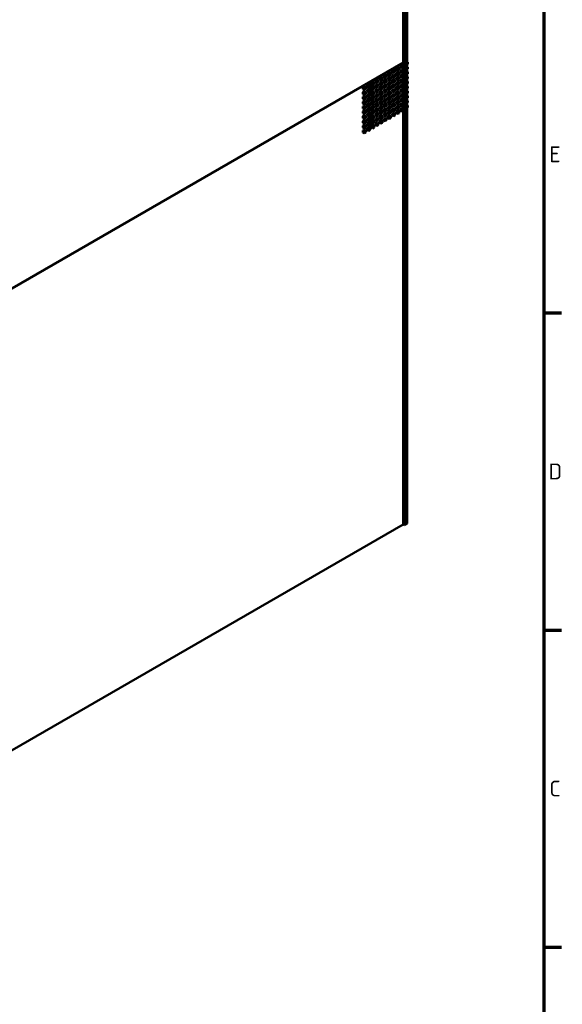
# Model space of a CAD drawing. Header units: millimetres. Extents: x 0 to 4686, y -120 to 1682.
# Tile 163 of 256: x 2106 to 2346, y 255 to 690. Entities that reach past the tile are written whole.
import ezdxf

# ---------------------------------------------------------------- set-up
doc = ezdxf.new("R2010")
doc.units = ezdxf.units.MM
doc.header["$LTSCALE"] = 2
doc.layers.get('0').update_dxf_attribs({"lineweight": 25})
doc.layers.add('Rahmen (ISO)', color=7, linetype='Continuous', lineweight=70)
doc.layers.add('Sichtbar (ISO)', color=7, linetype='Continuous', lineweight=50)
doc.styles.add('Notiztext (DIN)', font='isocpeur.ttf')

# ---------------------------------------------------------------- blocks, each defined once
blk = doc.blocks.new('Ränder Vorgaberahmen')
at = {"layer": 'Rahmen (ISO)'}
for p, q in [((1169, 280.33), (1172.9, 280.33)), ((1169, 210.25), (1172.9, 210.25)), ((1169, 140.17), (1172.9, 140.17))]:
    blk.add_line(p, q, dxfattribs=at)
at = {"layer": 'Rahmen (ISO)', "flags": 128}
blk.add_lwpolyline([(20, 20), (20, 821), (1169, 821), (1169, 20), (20, 20)], dxfattribs=at)
at = {"layer": 'Rahmen (ISO)', "char_height": 3.5, "attachment_point": 7, "style": 'Notiztext (DIN)'}
for s, insert in [('E', (1170.23, 313.63)), ('D', (1170.05, 243.54)), ('C', (1170.23, 173.46))]:
    blk.add_mtext(s, dxfattribs=dict(at, insert=insert))

msp = doc.modelspace()

# ---------------------------------------------------------------- linework, layer by layer
at = {"layer": 'Sichtbar (ISO)'}
for p, q in [((2276.5334, 671.0061), (2276.5334, 874.9669)), ((2277.6648, 671.6593), (2277.6648, 875.6201)), ((2275.8265, 854.1378), (2275.8265, 671.3324)), ((2275.8265, 671.3324), (2099.1912, 569.352)), ((2099.1912, 569.1887), (2275.8265, 671.1691)), ((2274.6173, 669.8913), (2275.3244, 670.2995)), ((2275.8901, 669.9729), (2275.3244, 670.2995)), ((2275.8265, 671.1691), (2275.6851, 671.2507)), ((2276.5334, 670.8428), (2275.7559, 671.2916)), ((2275.8265, 671.4142), (2276.5334, 671.0061)), ((2275.8265, 671.1691), (2275.8265, 670.0096)), ((2277.6648, 671.6593), (2276.5334, 671.0061)), ((2277.6648, 671.496), (2276.5334, 670.8428)), ((2276.5334, 466.8819), (2276.5334, 670.8428)), ((2277.6648, 671.496), (2277.5234, 671.5776)), ((2277.9052, 671.4307), (2277.587, 671.6144)), ((2277.6648, 467.5351), (2277.6648, 671.496)), ((2277.9052, 671.4307), (2277.6648, 671.2918)), ((2277.9052, 670.6142), (2277.6648, 670.4753)), ((2277.9052, 670.6142), (2277.9052, 671.4307)), ((2267.2634, 665.6455), (2267.9705, 666.0537)), ((2268.5362, 665.7271), (2267.9705, 666.0537)), ((2269.1019, 666.7069), (2269.809, 667.1152)), ((2269.1019, 665.8904), (2269.1019, 666.7069)), ((2269.6676, 666.3803), (2269.1019, 666.7069)), ((2269.6676, 665.5638), (2269.1019, 665.8904)), ((2269.6676, 666.3803), (2270.3747, 666.7886)), ((2269.6676, 665.5638), (2269.6676, 666.3803)), ((2270.3747, 665.9721), (2269.6676, 665.5638)), ((2270.3747, 666.7886), (2269.809, 667.1152)), ((2270.3747, 666.7886), (2270.3747, 665.9721)), ((2270.9404, 667.7684), (2271.6475, 668.1766)), ((2270.9404, 666.9519), (2270.9404, 667.7684)), ((2271.5061, 667.4418), (2270.9404, 667.7684)), ((2271.5061, 666.6253), (2270.9404, 666.9519)), ((2270.9404, 665.6455), (2271.6475, 666.0537)), ((2271.5061, 667.4418), (2272.2132, 667.85)), ((2271.5061, 666.6253), (2271.5061, 667.4418)), ((2272.2132, 667.0335), (2271.5061, 666.6253)), ((2272.2132, 667.85), (2271.6475, 668.1766)), ((2272.2132, 665.7271), (2271.6475, 666.0537)), ((2272.2132, 667.85), (2272.2132, 667.0335)), ((2272.7789, 668.8298), (2273.486, 669.2381)), ((2272.7789, 668.0133), (2272.7789, 668.8298)), ((2273.3445, 668.5032), (2272.7789, 668.8298)), ((2273.3445, 667.6867), (2272.7789, 668.0133)), ((2272.7789, 666.7069), (2273.486, 667.1152)), ((2272.7789, 665.8904), (2272.7789, 666.7069)), ((2273.3445, 666.3803), (2272.7789, 666.7069)), ((2273.3445, 665.5638), (2272.7789, 665.8904)), ((2273.3445, 668.5032), (2274.0516, 668.9115)), ((2273.3445, 667.6867), (2273.3445, 668.5032)), ((2274.0516, 668.095), (2273.3445, 667.6867)), ((2273.3445, 666.3803), (2274.0516, 666.7886)), ((2273.3445, 665.5638), (2273.3445, 666.3803)), ((2274.0516, 665.9721), (2273.3445, 665.5638)), ((2274.0516, 668.9115), (2273.486, 669.2381)), ((2274.0516, 666.7886), (2273.486, 667.1152)), ((2274.0516, 668.9115), (2274.0516, 668.095)), ((2274.0516, 666.7886), (2274.0516, 665.9721)), ((2274.6173, 669.0748), (2274.6173, 669.8913)), ((2275.183, 669.5647), (2274.6173, 669.8913)), ((2275.183, 668.7482), (2274.6173, 669.0748)), ((2274.6173, 667.7684), (2275.3244, 668.1766)), ((2274.6173, 666.9519), (2274.6173, 667.7684)), ((2275.183, 667.4418), (2274.6173, 667.7684)), ((2275.183, 666.6253), (2274.6173, 666.9519)), ((2274.6173, 665.6455), (2275.3244, 666.0537)), ((2275.183, 669.5647), (2275.8901, 669.9729)), ((2275.183, 668.7482), (2275.183, 669.5647)), ((2275.8901, 669.1564), (2275.183, 668.7482)), ((2275.183, 667.4418), (2275.8901, 667.85)), ((2275.183, 666.6253), (2275.183, 667.4418)), ((2275.8901, 667.0335), (2275.183, 666.6253)), ((2275.8901, 667.85), (2275.3244, 668.1766)), ((2275.8901, 665.7271), (2275.3244, 666.0537)), ((2275.8265, 669.1197), (2275.8265, 667.8868)), ((2275.8265, 666.9968), (2275.8265, 665.7639)), ((2275.8901, 669.9729), (2275.8901, 669.1564)), ((2275.8901, 667.85), (2275.8901, 667.0335)), ((2277.9052, 669.3045), (2277.6648, 669.4433)), ((2277.9052, 669.3045), (2277.6648, 669.1657)), ((2277.9052, 668.488), (2277.6648, 668.3492)), ((2277.9052, 667.1783), (2277.6648, 667.3171)), ((2277.9052, 667.1783), (2277.6648, 667.0395)), ((2277.9052, 666.3618), (2277.6648, 666.223)), ((2277.9052, 668.488), (2277.9052, 669.3045)), ((2277.9052, 666.3618), (2277.9052, 667.1783)), ((2259.9095, 661.3997), (2260.6166, 661.8079)), ((2261.1823, 661.4813), (2260.6166, 661.8079)), ((2261.748, 662.4611), (2262.4551, 662.8694)), ((2261.748, 661.6446), (2261.748, 662.4611)), ((2262.3137, 662.1345), (2261.748, 662.4611)), ((2262.3137, 661.318), (2261.748, 661.6446)), ((2262.3137, 662.1345), (2263.0208, 662.5428)), ((2262.3137, 661.318), (2262.3137, 662.1345)), ((2263.0208, 661.7263), (2262.3137, 661.318)), ((2263.0208, 662.5428), (2262.4551, 662.8694)), ((2263.0208, 662.5428), (2263.0208, 661.7263)), ((2263.5865, 663.5226), (2264.2936, 663.9308)), ((2263.5865, 662.7061), (2263.5865, 663.5226)), ((2264.1522, 663.196), (2263.5865, 663.5226)), ((2264.1522, 662.3795), (2263.5865, 662.7061)), ((2263.5865, 661.3997), (2264.2936, 661.8079)), ((2264.1522, 663.196), (2264.8593, 663.6042)), ((2264.1522, 662.3795), (2264.1522, 663.196)), ((2264.8593, 662.7877), (2264.1522, 662.3795)), ((2264.8593, 663.6042), (2264.2936, 663.9308)), ((2264.8593, 661.4813), (2264.2936, 661.8079)), ((2264.8593, 663.6042), (2264.8593, 662.7877)), ((2265.4249, 664.584), (2266.1321, 664.9923)), ((2265.4249, 663.7675), (2265.4249, 664.584)), ((2265.9906, 664.2574), (2265.4249, 664.584)), ((2265.9906, 663.4409), (2265.4249, 663.7675)), ((2265.4249, 662.4611), (2266.1321, 662.8694)), ((2265.4249, 661.6446), (2265.4249, 662.4611)), ((2265.9906, 662.1345), (2265.4249, 662.4611)), ((2265.9906, 661.318), (2265.4249, 661.6446)), ((2265.9906, 664.2574), (2266.6977, 664.6657)), ((2265.9906, 663.4409), (2265.9906, 664.2574)), ((2266.6977, 663.8492), (2265.9906, 663.4409)), ((2265.9906, 662.1345), (2266.6977, 662.5428)), ((2265.9906, 661.318), (2265.9906, 662.1345)), ((2266.6977, 661.7263), (2265.9906, 661.318)), ((2266.6977, 664.6657), (2266.1321, 664.9923)), ((2266.6977, 662.5428), (2266.1321, 662.8694)), ((2266.6977, 664.6657), (2266.6977, 663.8492)), ((2266.6977, 662.5428), (2266.6977, 661.7263)), ((2267.2634, 664.829), (2267.2634, 665.6455)), ((2267.8291, 665.3189), (2267.2634, 665.6455)), ((2267.8291, 664.5024), (2267.2634, 664.829)), ((2267.2634, 663.5226), (2267.9705, 663.9308)), ((2267.2634, 662.7061), (2267.2634, 663.5226)), ((2267.8291, 663.196), (2267.2634, 663.5226)), ((2267.8291, 662.3795), (2267.2634, 662.7061)), ((2267.2634, 661.3997), (2267.9705, 661.8079)), ((2267.8291, 665.3189), (2268.5362, 665.7271)), ((2267.8291, 664.5024), (2267.8291, 665.3189)), ((2268.5362, 664.9106), (2267.8291, 664.5024)), ((2267.8291, 663.196), (2268.5362, 663.6042)), ((2267.8291, 662.3795), (2267.8291, 663.196)), ((2268.5362, 662.7877), (2267.8291, 662.3795)), ((2268.5362, 663.6042), (2267.9705, 663.9308)), ((2268.5362, 661.4813), (2267.9705, 661.8079)), ((2268.5362, 665.7271), (2268.5362, 664.9106)), ((2268.5362, 663.6042), (2268.5362, 662.7877)), ((2269.1019, 664.584), (2269.809, 664.9923)), ((2269.1019, 663.7675), (2269.1019, 664.584)), ((2269.6676, 664.2574), (2269.1019, 664.584)), ((2269.6676, 663.4409), (2269.1019, 663.7675)), ((2269.1019, 662.4611), (2269.809, 662.8694)), ((2269.1019, 661.6446), (2269.1019, 662.4611)), ((2269.6676, 662.1345), (2269.1019, 662.4611)), ((2269.6676, 661.318), (2269.1019, 661.6446)), ((2269.6676, 664.2574), (2270.3747, 664.6657)), ((2269.6676, 663.4409), (2269.6676, 664.2574)), ((2270.3747, 663.8492), (2269.6676, 663.4409)), ((2269.6676, 662.1345), (2270.3747, 662.5428)), ((2269.6676, 661.318), (2269.6676, 662.1345)), ((2270.3747, 661.7263), (2269.6676, 661.318)), ((2270.3747, 664.6657), (2269.809, 664.9923)), ((2270.3747, 662.5428), (2269.809, 662.8694)), ((2270.3747, 664.6657), (2270.3747, 663.8492)), ((2270.3747, 662.5428), (2270.3747, 661.7263)), ((2270.9404, 664.829), (2270.9404, 665.6455)), ((2271.5061, 665.3189), (2270.9404, 665.6455)), ((2271.5061, 664.5024), (2270.9404, 664.829)), ((2270.9404, 663.5226), (2271.6475, 663.9308)), ((2270.9404, 662.7061), (2270.9404, 663.5226)), ((2271.5061, 663.196), (2270.9404, 663.5226)), ((2271.5061, 662.3795), (2270.9404, 662.7061)), ((2270.9404, 661.3997), (2271.6475, 661.8079)), ((2271.5061, 665.3189), (2272.2132, 665.7271)), ((2271.5061, 664.5024), (2271.5061, 665.3189)), ((2272.2132, 664.9106), (2271.5061, 664.5024)), ((2271.5061, 663.196), (2272.2132, 663.6042)), ((2271.5061, 662.3795), (2271.5061, 663.196)), ((2272.2132, 662.7877), (2271.5061, 662.3795)), ((2272.2132, 663.6042), (2271.6475, 663.9308)), ((2272.2132, 661.4813), (2271.6475, 661.8079)), ((2272.2132, 665.7271), (2272.2132, 664.9106)), ((2272.2132, 663.6042), (2272.2132, 662.7877)), ((2272.7789, 664.584), (2273.486, 664.9923)), ((2272.7789, 663.7675), (2272.7789, 664.584)), ((2273.3445, 664.2574), (2272.7789, 664.584)), ((2273.3445, 663.4409), (2272.7789, 663.7675)), ((2272.7789, 662.4611), (2273.486, 662.8694)), ((2272.7789, 661.6446), (2272.7789, 662.4611)), ((2273.3445, 662.1345), (2272.7789, 662.4611)), ((2273.3445, 661.318), (2272.7789, 661.6446)), ((2273.3445, 664.2574), (2274.0516, 664.6657)), ((2273.3445, 663.4409), (2273.3445, 664.2574)), ((2274.0516, 663.8492), (2273.3445, 663.4409)), ((2273.3445, 662.1345), (2274.0516, 662.5428)), ((2273.3445, 661.318), (2273.3445, 662.1345)), ((2274.0516, 661.7263), (2273.3445, 661.318)), ((2274.0516, 664.6657), (2273.486, 664.9923)), ((2274.0516, 662.5428), (2273.486, 662.8694)), ((2274.0516, 664.6657), (2274.0516, 663.8492)), ((2274.0516, 662.5428), (2274.0516, 661.7263)), ((2274.6173, 664.829), (2274.6173, 665.6455)), ((2275.183, 665.3189), (2274.6173, 665.6455)), ((2275.183, 664.5024), (2274.6173, 664.829)), ((2274.6173, 663.5226), (2275.3244, 663.9308)), ((2274.6173, 662.7061), (2274.6173, 663.5226)), ((2275.183, 663.196), (2274.6173, 663.5226)), ((2275.183, 662.3795), (2274.6173, 662.7061)), ((2274.6173, 661.3997), (2275.3244, 661.8079)), ((2275.183, 665.3189), (2275.8901, 665.7271)), ((2275.183, 664.5024), (2275.183, 665.3189)), ((2275.8901, 664.9106), (2275.183, 664.5024)), ((2275.183, 663.196), (2275.8901, 663.6042)), ((2275.183, 662.3795), (2275.183, 663.196)), ((2275.8901, 662.7877), (2275.183, 662.3795)), ((2275.8901, 663.6042), (2275.3244, 663.9308)), ((2275.8901, 661.4813), (2275.3244, 661.8079)), ((2275.8265, 664.8739), (2275.8265, 663.641)), ((2275.8265, 662.751), (2275.8265, 661.5181)), ((2275.8901, 665.7271), (2275.8901, 664.9106)), ((2275.8901, 663.6042), (2275.8901, 662.7877)), ((2277.9052, 665.0522), (2277.6648, 665.191)), ((2277.9052, 665.0522), (2277.6648, 664.9134)), ((2277.9052, 664.2357), (2277.6648, 664.0969)), ((2277.9052, 662.926), (2277.6648, 663.0648)), ((2277.9052, 662.926), (2277.6648, 662.7872)), ((2277.9052, 662.1095), (2277.6648, 661.9707)), ((2277.9052, 664.2357), (2277.9052, 665.0522)), ((2277.9052, 662.1095), (2277.9052, 662.926)), ((2258.071, 660.3382), (2258.7781, 660.7465)), ((2258.071, 659.5218), (2258.071, 660.3382)), ((2258.6367, 660.0116), (2258.071, 660.3382)), ((2258.6367, 659.1952), (2258.071, 659.5218)), ((2258.071, 658.2154), (2258.7781, 658.6236)), ((2258.071, 657.3989), (2258.071, 658.2154)), ((2258.6367, 657.8888), (2258.071, 658.2154)), ((2258.6367, 657.0723), (2258.071, 657.3989)), ((2258.6367, 660.0116), (2259.3438, 660.4199)), ((2258.6367, 659.1952), (2258.6367, 660.0116)), ((2259.3438, 659.6034), (2258.6367, 659.1952)), ((2258.6367, 657.8888), (2259.3438, 658.297)), ((2258.6367, 657.0723), (2258.6367, 657.8888)), ((2259.3438, 657.4805), (2258.6367, 657.0723)), ((2259.3438, 660.4199), (2258.7781, 660.7465)), ((2259.3438, 658.297), (2258.7781, 658.6236)), ((2259.3438, 660.4199), (2259.3438, 659.6034)), ((2259.3438, 658.297), (2259.3438, 657.4805)), ((2259.9095, 660.5832), (2259.9095, 661.3997)), ((2260.4752, 661.0731), (2259.9095, 661.3997)), ((2260.4752, 660.2566), (2259.9095, 660.5832)), ((2259.9095, 659.2768), (2260.6166, 659.685)), ((2259.9095, 658.4603), (2259.9095, 659.2768)), ((2260.4752, 658.9502), (2259.9095, 659.2768)), ((2260.4752, 658.1337), (2259.9095, 658.4603)), ((2259.9095, 657.1539), (2260.6166, 657.5622)), ((2259.9095, 656.3374), (2259.9095, 657.1539)), ((2260.4752, 656.8273), (2259.9095, 657.1539)), ((2260.4752, 661.0731), (2261.1823, 661.4813)), ((2260.4752, 660.2566), (2260.4752, 661.0731)), ((2261.1823, 660.6648), (2260.4752, 660.2566)), ((2260.4752, 658.9502), (2261.1823, 659.3585)), ((2260.4752, 658.1337), (2260.4752, 658.9502)), ((2261.1823, 658.542), (2260.4752, 658.1337)), ((2260.4752, 656.8273), (2261.1823, 657.2356)), ((2261.1823, 659.3585), (2260.6166, 659.685)), ((2261.1823, 657.2356), (2260.6166, 657.5622)), ((2261.1823, 661.4813), (2261.1823, 660.6648)), ((2261.1823, 659.3585), (2261.1823, 658.542)), ((2261.1823, 657.2356), (2261.1823, 656.4191)), ((2261.748, 660.3382), (2262.4551, 660.7465)), ((2261.748, 659.5218), (2261.748, 660.3382)), ((2262.3137, 660.0116), (2261.748, 660.3382)), ((2262.3137, 659.1952), (2261.748, 659.5218)), ((2261.748, 658.2154), (2262.4551, 658.6236)), ((2261.748, 657.3989), (2261.748, 658.2154)), ((2262.3137, 657.8888), (2261.748, 658.2154)), ((2262.3137, 657.0723), (2261.748, 657.3989)), ((2262.3137, 660.0116), (2263.0208, 660.4199)), ((2262.3137, 659.1952), (2262.3137, 660.0116)), ((2263.0208, 659.6034), (2262.3137, 659.1952)), ((2262.3137, 657.8888), (2263.0208, 658.297)), ((2262.3137, 657.0723), (2262.3137, 657.8888)), ((2263.0208, 657.4805), (2262.3137, 657.0723)), ((2263.0208, 660.4199), (2262.4551, 660.7465)), ((2263.0208, 658.297), (2262.4551, 658.6236)), ((2263.0208, 660.4199), (2263.0208, 659.6034)), ((2263.0208, 658.297), (2263.0208, 657.4805)), ((2263.5865, 660.5832), (2263.5865, 661.3997)), ((2264.1522, 661.0731), (2263.5865, 661.3997)), ((2264.1522, 660.2566), (2263.5865, 660.5832)), ((2263.5865, 659.2768), (2264.2936, 659.685)), ((2263.5865, 658.4603), (2263.5865, 659.2768)), ((2264.1522, 658.9502), (2263.5865, 659.2768)), ((2264.1522, 658.1337), (2263.5865, 658.4603)), ((2263.5865, 657.1539), (2264.2936, 657.5622)), ((2263.5865, 656.3374), (2263.5865, 657.1539)), ((2264.1522, 656.8273), (2263.5865, 657.1539)), ((2264.1522, 661.0731), (2264.8593, 661.4813)), ((2264.1522, 660.2566), (2264.1522, 661.0731)), ((2264.8593, 660.6648), (2264.1522, 660.2566)), ((2264.1522, 658.9502), (2264.8593, 659.3585)), ((2264.1522, 658.1337), (2264.1522, 658.9502)), ((2264.8593, 658.542), (2264.1522, 658.1337)), ((2264.1522, 656.8273), (2264.8593, 657.2356)), ((2264.8593, 659.3585), (2264.2936, 659.685)), ((2264.8593, 657.2356), (2264.2936, 657.5622)), ((2264.8593, 661.4813), (2264.8593, 660.6648)), ((2264.8593, 659.3585), (2264.8593, 658.542)), ((2264.8593, 657.2356), (2264.8593, 656.4191)), ((2265.4249, 660.3382), (2266.1321, 660.7465)), ((2265.4249, 659.5218), (2265.4249, 660.3382)), ((2265.9906, 660.0116), (2265.4249, 660.3382)), ((2265.9906, 659.1952), (2265.4249, 659.5218)), ((2265.4249, 658.2154), (2266.1321, 658.6236)), ((2265.4249, 657.3989), (2265.4249, 658.2154)), ((2265.9906, 657.8888), (2265.4249, 658.2154)), ((2265.9906, 657.0723), (2265.4249, 657.3989)), ((2265.9906, 660.0116), (2266.6977, 660.4199)), ((2265.9906, 659.1952), (2265.9906, 660.0116)), ((2266.6977, 659.6034), (2265.9906, 659.1952)), ((2265.9906, 657.8888), (2266.6977, 658.297)), ((2265.9906, 657.0723), (2265.9906, 657.8888)), ((2266.6977, 657.4805), (2265.9906, 657.0723)), ((2266.6977, 660.4199), (2266.1321, 660.7465)), ((2266.6977, 658.297), (2266.1321, 658.6236)), ((2266.6977, 660.4199), (2266.6977, 659.6034)), ((2266.6977, 658.297), (2266.6977, 657.4805)), ((2267.2634, 660.5832), (2267.2634, 661.3997)), ((2267.8291, 661.0731), (2267.2634, 661.3997)), ((2267.8291, 660.2566), (2267.2634, 660.5832)), ((2267.2634, 659.2768), (2267.9705, 659.685)), ((2267.2634, 658.4603), (2267.2634, 659.2768)), ((2267.8291, 658.9502), (2267.2634, 659.2768)), ((2267.8291, 658.1337), (2267.2634, 658.4603)), ((2267.2634, 657.1539), (2267.9705, 657.5622)), ((2267.2634, 656.3374), (2267.2634, 657.1539)), ((2267.8291, 656.8273), (2267.2634, 657.1539)), ((2267.8291, 661.0731), (2268.5362, 661.4813)), ((2267.8291, 660.2566), (2267.8291, 661.0731)), ((2268.5362, 660.6648), (2267.8291, 660.2566)), ((2267.8291, 658.9502), (2268.5362, 659.3585)), ((2267.8291, 658.1337), (2267.8291, 658.9502)), ((2268.5362, 658.542), (2267.8291, 658.1337)), ((2267.8291, 656.8273), (2268.5362, 657.2356)), ((2268.5362, 659.3585), (2267.9705, 659.685)), ((2268.5362, 657.2356), (2267.9705, 657.5622)), ((2268.5362, 661.4813), (2268.5362, 660.6648)), ((2268.5362, 659.3585), (2268.5362, 658.542)), ((2268.5362, 657.2356), (2268.5362, 656.4191)), ((2269.1019, 660.3382), (2269.809, 660.7465)), ((2269.1019, 659.5218), (2269.1019, 660.3382)), ((2269.6676, 660.0116), (2269.1019, 660.3382)), ((2269.6676, 659.1952), (2269.1019, 659.5218)), ((2269.1019, 658.2154), (2269.809, 658.6236)), ((2269.1019, 657.3989), (2269.1019, 658.2154)), ((2269.6676, 657.8888), (2269.1019, 658.2154)), ((2269.6676, 657.0723), (2269.1019, 657.3989)), ((2269.6676, 660.0116), (2270.3747, 660.4199)), ((2269.6676, 659.1952), (2269.6676, 660.0116)), ((2270.3747, 659.6034), (2269.6676, 659.1952)), ((2269.6676, 657.8888), (2270.3747, 658.297)), ((2269.6676, 657.0723), (2269.6676, 657.8888)), ((2270.3747, 657.4805), (2269.6676, 657.0723)), ((2270.3747, 660.4199), (2269.809, 660.7465)), ((2270.3747, 658.297), (2269.809, 658.6236)), ((2270.3747, 660.4199), (2270.3747, 659.6034)), ((2270.3747, 658.297), (2270.3747, 657.4805)), ((2270.9404, 660.5832), (2270.9404, 661.3997)), ((2271.5061, 661.0731), (2270.9404, 661.3997)), ((2271.5061, 660.2566), (2270.9404, 660.5832)), ((2270.9404, 659.2768), (2271.6475, 659.685)), ((2270.9404, 658.4603), (2270.9404, 659.2768)), ((2271.5061, 658.9502), (2270.9404, 659.2768)), ((2271.5061, 658.1337), (2270.9404, 658.4603)), ((2270.9404, 657.1539), (2271.6475, 657.5622)), ((2270.9404, 656.3374), (2270.9404, 657.1539)), ((2271.5061, 656.8273), (2270.9404, 657.1539)), ((2271.5061, 661.0731), (2272.2132, 661.4813)), ((2271.5061, 660.2566), (2271.5061, 661.0731)), ((2272.2132, 660.6648), (2271.5061, 660.2566)), ((2271.5061, 658.9502), (2272.2132, 659.3585)), ((2271.5061, 658.1337), (2271.5061, 658.9502)), ((2272.2132, 658.542), (2271.5061, 658.1337)), ((2271.5061, 656.8273), (2272.2132, 657.2356)), ((2272.2132, 659.3585), (2271.6475, 659.685)), ((2272.2132, 657.2356), (2271.6475, 657.5622)), ((2272.2132, 661.4813), (2272.2132, 660.6648)), ((2272.2132, 659.3585), (2272.2132, 658.542)), ((2272.2132, 657.2356), (2272.2132, 656.4191)), ((2272.7789, 660.3382), (2273.486, 660.7465)), ((2272.7789, 659.5218), (2272.7789, 660.3382)), ((2273.3445, 660.0116), (2272.7789, 660.3382)), ((2273.3445, 659.1952), (2272.7789, 659.5218)), ((2272.7789, 658.2154), (2273.486, 658.6236)), ((2272.7789, 657.3989), (2272.7789, 658.2154)), ((2273.3445, 657.8888), (2272.7789, 658.2154)), ((2273.3445, 657.0723), (2272.7789, 657.3989)), ((2273.3445, 660.0116), (2274.0516, 660.4199)), ((2273.3445, 659.1952), (2273.3445, 660.0116)), ((2274.0516, 659.6034), (2273.3445, 659.1952)), ((2273.3445, 657.8888), (2274.0516, 658.297)), ((2273.3445, 657.0723), (2273.3445, 657.8888)), ((2274.0516, 657.4805), (2273.3445, 657.0723)), ((2274.0516, 660.4199), (2273.486, 660.7465)), ((2274.0516, 658.297), (2273.486, 658.6236)), ((2274.0516, 660.4199), (2274.0516, 659.6034)), ((2274.0516, 658.297), (2274.0516, 657.4805)), ((2274.6173, 660.5832), (2274.6173, 661.3997)), ((2275.183, 661.0731), (2274.6173, 661.3997)), ((2275.183, 660.2566), (2274.6173, 660.5832)), ((2274.6173, 659.2768), (2275.3244, 659.685)), ((2274.6173, 658.4603), (2274.6173, 659.2768)), ((2275.183, 658.9502), (2274.6173, 659.2768)), ((2275.183, 658.1337), (2274.6173, 658.4603)), ((2274.6173, 657.1539), (2275.3244, 657.5622)), ((2274.6173, 656.3374), (2274.6173, 657.1539)), ((2275.183, 656.8273), (2274.6173, 657.1539)), ((2275.183, 661.0731), (2275.8901, 661.4813)), ((2275.183, 660.2566), (2275.183, 661.0731)), ((2275.8901, 660.6648), (2275.183, 660.2566)), ((2275.183, 658.9502), (2275.8901, 659.3585)), ((2275.183, 658.1337), (2275.183, 658.9502)), ((2275.8901, 658.542), (2275.183, 658.1337)), ((2275.183, 656.8273), (2275.8901, 657.2356)), ((2275.8901, 659.3585), (2275.3244, 659.685)), ((2275.8901, 657.2356), (2275.3244, 657.5622)), ((2275.8265, 660.6281), (2275.8265, 659.3952)), ((2275.8265, 658.5052), (2275.8265, 657.2723)), ((2275.8901, 661.4813), (2275.8901, 660.6648)), ((2275.8901, 659.3585), (2275.8901, 658.542)), ((2275.8901, 657.2356), (2275.8901, 656.4191)), ((2277.9052, 660.7999), (2277.6648, 660.9387)), ((2277.9052, 660.7999), (2277.6648, 660.6611)), ((2277.9052, 659.9834), (2277.6648, 659.8446)), ((2277.9052, 658.6737), (2277.6648, 658.8125)), ((2277.9052, 658.6737), (2277.6648, 658.5349)), ((2277.9052, 657.8572), (2277.6648, 657.7184)), ((2277.9052, 659.9834), (2277.9052, 660.7999)), ((2277.9052, 657.8572), (2277.9052, 658.6737)), ((2258.071, 656.0925), (2258.7781, 656.5007)), ((2258.071, 655.276), (2258.071, 656.0925)), ((2258.6367, 655.7659), (2258.071, 656.0925)), ((2258.6367, 654.9494), (2258.071, 655.276)), ((2258.071, 653.9696), (2258.7781, 654.3778)), ((2258.071, 653.1531), (2258.071, 653.9696)), ((2258.6367, 653.643), (2258.071, 653.9696)), ((2258.6367, 652.8265), (2258.071, 653.1531)), ((2258.6367, 655.7659), (2259.3438, 656.1741)), ((2258.6367, 654.9494), (2258.6367, 655.7659)), ((2259.3438, 655.3576), (2258.6367, 654.9494)), ((2258.6367, 653.643), (2259.3438, 654.0512)), ((2258.6367, 652.8265), (2258.6367, 653.643)), ((2259.3438, 653.2347), (2258.6367, 652.8265)), ((2259.3438, 656.1741), (2258.7781, 656.5007)), ((2259.3438, 654.0512), (2258.7781, 654.3778)), ((2259.3438, 656.1741), (2259.3438, 655.3576)), ((2259.3438, 654.0512), (2259.3438, 653.2347)), ((2260.4752, 656.0108), (2259.9095, 656.3374)), ((2259.9095, 655.031), (2260.6166, 655.4393)), ((2259.9095, 654.2145), (2259.9095, 655.031)), ((2260.4752, 654.7044), (2259.9095, 655.031)), ((2260.4752, 653.8879), (2259.9095, 654.2145)), ((2259.9095, 652.9081), (2260.6166, 653.3164)), ((2259.9095, 652.0916), (2259.9095, 652.9081)), ((2260.4752, 652.5815), (2259.9095, 652.9081)), ((2260.4752, 656.0108), (2260.4752, 656.8273)), ((2261.1823, 656.4191), (2260.4752, 656.0108)), ((2260.4752, 654.7044), (2261.1823, 655.1127)), ((2260.4752, 653.8879), (2260.4752, 654.7044)), ((2261.1823, 654.2962), (2260.4752, 653.8879)), ((2260.4752, 652.5815), (2261.1823, 652.9898)), ((2261.1823, 655.1127), (2260.6166, 655.4393)), ((2261.1823, 652.9898), (2260.6166, 653.3164)), ((2261.1823, 655.1127), (2261.1823, 654.2962)), ((2261.1823, 652.9898), (2261.1823, 652.1733)), ((2261.748, 656.0925), (2262.4551, 656.5007)), ((2261.748, 655.276), (2261.748, 656.0925)), ((2262.3137, 655.7659), (2261.748, 656.0925)), ((2262.3137, 654.9494), (2261.748, 655.276)), ((2261.748, 653.9696), (2262.4551, 654.3778)), ((2261.748, 653.1531), (2261.748, 653.9696)), ((2262.3137, 653.643), (2261.748, 653.9696)), ((2262.3137, 652.8265), (2261.748, 653.1531)), ((2262.3137, 655.7659), (2263.0208, 656.1741)), ((2262.3137, 654.9494), (2262.3137, 655.7659)), ((2263.0208, 655.3576), (2262.3137, 654.9494)), ((2262.3137, 653.643), (2263.0208, 654.0512)), ((2262.3137, 652.8265), (2262.3137, 653.643)), ((2263.0208, 653.2347), (2262.3137, 652.8265)), ((2263.0208, 656.1741), (2262.4551, 656.5007)), ((2263.0208, 654.0512), (2262.4551, 654.3778)), ((2263.0208, 656.1741), (2263.0208, 655.3576)), ((2263.0208, 654.0512), (2263.0208, 653.2347)), ((2264.1522, 656.0108), (2263.5865, 656.3374)), ((2263.5865, 655.031), (2264.2936, 655.4393)), ((2263.5865, 654.2145), (2263.5865, 655.031)), ((2264.1522, 654.7044), (2263.5865, 655.031)), ((2264.1522, 653.8879), (2263.5865, 654.2145)), ((2263.5865, 652.9081), (2264.2936, 653.3164)), ((2263.5865, 652.0916), (2263.5865, 652.9081)), ((2264.1522, 652.5815), (2263.5865, 652.9081)), ((2264.1522, 656.0108), (2264.1522, 656.8273)), ((2264.8593, 656.4191), (2264.1522, 656.0108)), ((2264.1522, 654.7044), (2264.8593, 655.1127)), ((2264.1522, 653.8879), (2264.1522, 654.7044)), ((2264.8593, 654.2962), (2264.1522, 653.8879)), ((2264.1522, 652.5815), (2264.8593, 652.9898)), ((2264.8593, 655.1127), (2264.2936, 655.4393)), ((2264.8593, 652.9898), (2264.2936, 653.3164)), ((2264.8593, 655.1127), (2264.8593, 654.2962)), ((2264.8593, 652.9898), (2264.8593, 652.1733)), ((2265.4249, 656.0925), (2266.1321, 656.5007)), ((2265.4249, 655.276), (2265.4249, 656.0925)), ((2265.9906, 655.7659), (2265.4249, 656.0925)), ((2265.9906, 654.9494), (2265.4249, 655.276)), ((2265.4249, 653.9696), (2266.1321, 654.3778)), ((2265.4249, 653.1531), (2265.4249, 653.9696)), ((2265.9906, 653.643), (2265.4249, 653.9696)), ((2265.9906, 652.8265), (2265.4249, 653.1531)), ((2265.9906, 655.7659), (2266.6977, 656.1741)), ((2265.9906, 654.9494), (2265.9906, 655.7659)), ((2266.6977, 655.3576), (2265.9906, 654.9494)), ((2265.9906, 653.643), (2266.6977, 654.0512)), ((2265.9906, 652.8265), (2265.9906, 653.643)), ((2266.6977, 653.2347), (2265.9906, 652.8265)), ((2266.6977, 656.1741), (2266.1321, 656.5007)), ((2266.6977, 654.0512), (2266.1321, 654.3778)), ((2266.6977, 656.1741), (2266.6977, 655.3576)), ((2266.6977, 654.0512), (2266.6977, 653.2347)), ((2267.8291, 656.0108), (2267.2634, 656.3374)), ((2267.2634, 655.031), (2267.9705, 655.4393)), ((2267.2634, 654.2145), (2267.2634, 655.031)), ((2267.8291, 654.7044), (2267.2634, 655.031)), ((2267.8291, 653.8879), (2267.2634, 654.2145)), ((2267.2634, 652.9081), (2267.9705, 653.3164)), ((2267.2634, 652.0916), (2267.2634, 652.9081)), ((2267.8291, 652.5815), (2267.2634, 652.9081)), ((2267.8291, 656.0108), (2267.8291, 656.8273)), ((2268.5362, 656.4191), (2267.8291, 656.0108)), ((2267.8291, 654.7044), (2268.5362, 655.1127)), ((2267.8291, 653.8879), (2267.8291, 654.7044)), ((2268.5362, 654.2962), (2267.8291, 653.8879)), ((2267.8291, 652.5815), (2268.5362, 652.9898)), ((2268.5362, 655.1127), (2267.9705, 655.4393)), ((2268.5362, 652.9898), (2267.9705, 653.3164)), ((2268.5362, 655.1127), (2268.5362, 654.2962)), ((2268.5362, 652.9898), (2268.5362, 652.1733)), ((2269.1019, 656.0925), (2269.809, 656.5007)), ((2269.1019, 655.276), (2269.1019, 656.0925)), ((2269.6676, 655.7659), (2269.1019, 656.0925)), ((2269.6676, 654.9494), (2269.1019, 655.276)), ((2269.1019, 653.9696), (2269.809, 654.3778)), ((2269.1019, 653.1531), (2269.1019, 653.9696)), ((2269.6676, 653.643), (2269.1019, 653.9696)), ((2269.6676, 652.8265), (2269.1019, 653.1531)), ((2269.6676, 655.7659), (2270.3747, 656.1741)), ((2269.6676, 654.9494), (2269.6676, 655.7659)), ((2270.3747, 655.3576), (2269.6676, 654.9494)), ((2269.6676, 653.643), (2270.3747, 654.0512)), ((2269.6676, 652.8265), (2269.6676, 653.643)), ((2270.3747, 653.2347), (2269.6676, 652.8265)), ((2270.3747, 656.1741), (2269.809, 656.5007)), ((2270.3747, 654.0512), (2269.809, 654.3778)), ((2270.3747, 656.1741), (2270.3747, 655.3576)), ((2270.3747, 654.0512), (2270.3747, 653.2347)), ((2271.5061, 656.0108), (2270.9404, 656.3374)), ((2270.9404, 655.031), (2271.6475, 655.4393)), ((2270.9404, 654.2145), (2270.9404, 655.031)), ((2271.5061, 654.7044), (2270.9404, 655.031)), ((2271.5061, 653.8879), (2270.9404, 654.2145)), ((2270.9404, 652.9081), (2271.6475, 653.3164)), ((2270.9404, 652.0916), (2270.9404, 652.9081)), ((2271.5061, 652.5815), (2270.9404, 652.9081)), ((2271.5061, 656.0108), (2271.5061, 656.8273)), ((2272.2132, 656.4191), (2271.5061, 656.0108)), ((2271.5061, 654.7044), (2272.2132, 655.1127)), ((2271.5061, 653.8879), (2271.5061, 654.7044)), ((2272.2132, 654.2962), (2271.5061, 653.8879)), ((2271.5061, 652.5815), (2272.2132, 652.9898)), ((2272.2132, 655.1127), (2271.6475, 655.4393)), ((2272.2132, 652.9898), (2271.6475, 653.3164)), ((2272.2132, 655.1127), (2272.2132, 654.2962)), ((2272.2132, 652.9898), (2272.2132, 652.1733)), ((2272.7789, 656.0925), (2273.486, 656.5007)), ((2272.7789, 655.276), (2272.7789, 656.0925)), ((2273.3445, 655.7659), (2272.7789, 656.0925)), ((2273.3445, 654.9494), (2272.7789, 655.276)), ((2272.7789, 653.9696), (2273.486, 654.3778)), ((2272.7789, 653.1531), (2272.7789, 653.9696)), ((2273.3445, 653.643), (2272.7789, 653.9696)), ((2273.3445, 652.8265), (2272.7789, 653.1531)), ((2273.3445, 655.7659), (2274.0516, 656.1741)), ((2273.3445, 654.9494), (2273.3445, 655.7659)), ((2274.0516, 655.3576), (2273.3445, 654.9494)), ((2273.3445, 653.643), (2274.0516, 654.0512)), ((2273.3445, 652.8265), (2273.3445, 653.643)), ((2274.0516, 653.2347), (2273.3445, 652.8265)), ((2274.0516, 656.1741), (2273.486, 656.5007)), ((2274.0516, 654.0512), (2273.486, 654.3778)), ((2274.0516, 656.1741), (2274.0516, 655.3576)), ((2274.0516, 654.0512), (2274.0516, 653.2347)), ((2275.183, 656.0108), (2274.6173, 656.3374)), ((2274.6173, 655.031), (2275.3244, 655.4393)), ((2274.6173, 654.2145), (2274.6173, 655.031)), ((2275.183, 654.7044), (2274.6173, 655.031)), ((2275.183, 653.8879), (2274.6173, 654.2145)), ((2274.6173, 652.9081), (2275.3244, 653.3164)), ((2274.6173, 652.0916), (2274.6173, 652.9081)), ((2275.183, 652.5815), (2274.6173, 652.9081)), ((2275.183, 656.0108), (2275.183, 656.8273)), ((2275.8901, 656.4191), (2275.183, 656.0108)), ((2275.183, 654.7044), (2275.8901, 655.1127)), ((2275.183, 653.8879), (2275.183, 654.7044)), ((2275.8901, 654.2962), (2275.183, 653.8879)), ((2275.183, 652.5815), (2275.8901, 652.9898)), ((2275.8901, 655.1127), (2275.3244, 655.4393)), ((2275.8901, 652.9898), (2275.3244, 653.3164)), ((2275.8265, 656.3823), (2275.8265, 655.1494)), ((2275.8265, 654.2594), (2275.8265, 653.0265)), ((2275.8901, 655.1127), (2275.8901, 654.2962)), ((2275.8901, 652.9898), (2275.8901, 652.1733)), ((2277.9052, 656.5476), (2277.6648, 656.6864)), ((2277.9052, 656.5476), (2277.6648, 656.4087)), ((2277.9052, 655.7311), (2277.6648, 655.5922)), ((2277.9052, 654.4214), (2277.6648, 654.5602)), ((2277.9052, 654.4214), (2277.6648, 654.2826)), ((2277.9052, 653.6049), (2277.6648, 653.4661)), ((2277.9052, 655.7311), (2277.9052, 656.5476)), ((2277.9052, 653.6049), (2277.9052, 654.4214)), ((2258.071, 651.8467), (2258.7781, 652.2549)), ((2258.071, 651.0302), (2258.071, 651.8467)), ((2258.6367, 651.5201), (2258.071, 651.8467)), ((2258.6367, 650.7036), (2258.071, 651.0302)), ((2258.071, 649.7238), (2258.7781, 650.132)), ((2258.071, 648.9073), (2258.071, 649.7238)), ((2258.6367, 649.3972), (2258.071, 649.7238)), ((2258.6367, 648.5807), (2258.071, 648.9073)), ((2258.6367, 651.5201), (2259.3438, 651.9283)), ((2258.6367, 650.7036), (2258.6367, 651.5201)), ((2259.3438, 651.1118), (2258.6367, 650.7036)), ((2258.6367, 649.3972), (2259.3438, 649.8054)), ((2258.6367, 648.5807), (2258.6367, 649.3972)), ((2259.3438, 648.9889), (2258.6367, 648.5807)), ((2259.3438, 651.9283), (2258.7781, 652.2549)), ((2259.3438, 649.8054), (2258.7781, 650.132)), ((2259.3438, 651.9283), (2259.3438, 651.1118)), ((2259.3438, 649.8054), (2259.3438, 648.9889)), ((2260.4752, 651.765), (2259.9095, 652.0916)), ((2259.9095, 650.7852), (2260.6166, 651.1935)), ((2259.9095, 649.9687), (2259.9095, 650.7852)), ((2260.4752, 650.4586), (2259.9095, 650.7852)), ((2260.4752, 649.6421), (2259.9095, 649.9687)), ((2259.9095, 648.6623), (2260.6166, 649.0706)), ((2259.9095, 647.8458), (2259.9095, 648.6623)), ((2260.4752, 648.3357), (2259.9095, 648.6623)), ((2260.4752, 651.765), (2260.4752, 652.5815)), ((2261.1823, 652.1733), (2260.4752, 651.765)), ((2260.4752, 650.4586), (2261.1823, 650.8669)), ((2260.4752, 649.6421), (2260.4752, 650.4586)), ((2261.1823, 650.0504), (2260.4752, 649.6421)), ((2260.4752, 648.3357), (2261.1823, 648.744)), ((2261.1823, 650.8669), (2260.6166, 651.1935)), ((2261.1823, 648.744), (2260.6166, 649.0706)), ((2261.1823, 650.8669), (2261.1823, 650.0504)), ((2261.1823, 648.744), (2261.1823, 647.9275)), ((2261.748, 651.8467), (2262.4551, 652.2549)), ((2261.748, 651.0302), (2261.748, 651.8467)), ((2262.3137, 651.5201), (2261.748, 651.8467)), ((2262.3137, 650.7036), (2261.748, 651.0302)), ((2261.748, 649.7238), (2262.4551, 650.132)), ((2261.748, 648.9073), (2261.748, 649.7238)), ((2262.3137, 649.3972), (2261.748, 649.7238)), ((2262.3137, 648.5807), (2261.748, 648.9073)), ((2262.3137, 651.5201), (2263.0208, 651.9283)), ((2262.3137, 650.7036), (2262.3137, 651.5201)), ((2263.0208, 651.1118), (2262.3137, 650.7036)), ((2262.3137, 649.3972), (2263.0208, 649.8054)), ((2262.3137, 648.5807), (2262.3137, 649.3972)), ((2263.0208, 648.9889), (2262.3137, 648.5807)), ((2263.0208, 651.9283), (2262.4551, 652.2549)), ((2263.0208, 649.8054), (2262.4551, 650.132)), ((2263.0208, 651.9283), (2263.0208, 651.1118)), ((2263.0208, 649.8054), (2263.0208, 648.9889)), ((2264.1522, 651.765), (2263.5865, 652.0916)), ((2263.5865, 650.7852), (2264.2936, 651.1935)), ((2263.5865, 649.9687), (2263.5865, 650.7852)), ((2264.1522, 650.4586), (2263.5865, 650.7852)), ((2264.1522, 649.6421), (2263.5865, 649.9687)), ((2263.5865, 648.6623), (2264.2936, 649.0706)), ((2263.5865, 647.8458), (2263.5865, 648.6623)), ((2264.1522, 648.3357), (2263.5865, 648.6623)), ((2264.1522, 651.765), (2264.1522, 652.5815)), ((2264.8593, 652.1733), (2264.1522, 651.765)), ((2264.1522, 650.4586), (2264.8593, 650.8669)), ((2264.1522, 649.6421), (2264.1522, 650.4586)), ((2264.8593, 650.0504), (2264.1522, 649.6421)), ((2264.1522, 648.3357), (2264.8593, 648.744)), ((2264.8593, 650.8669), (2264.2936, 651.1935)), ((2264.8593, 648.744), (2264.2936, 649.0706)), ((2264.8593, 650.8669), (2264.8593, 650.0504)), ((2264.8593, 648.744), (2264.8593, 647.9275)), ((2265.4249, 651.8467), (2266.1321, 652.2549)), ((2265.4249, 651.0302), (2265.4249, 651.8467)), ((2265.9906, 651.5201), (2265.4249, 651.8467)), ((2265.9906, 650.7036), (2265.4249, 651.0302)), ((2265.4249, 649.7238), (2266.1321, 650.132)), ((2265.4249, 648.9073), (2265.4249, 649.7238)), ((2265.9906, 649.3972), (2265.4249, 649.7238)), ((2265.9906, 648.5807), (2265.4249, 648.9073)), ((2265.9906, 651.5201), (2266.6977, 651.9283)), ((2265.9906, 650.7036), (2265.9906, 651.5201)), ((2266.6977, 651.1118), (2265.9906, 650.7036)), ((2265.9906, 649.3972), (2266.6977, 649.8054)), ((2265.9906, 648.5807), (2265.9906, 649.3972)), ((2266.6977, 648.9889), (2265.9906, 648.5807)), ((2266.6977, 651.9283), (2266.1321, 652.2549)), ((2266.6977, 649.8054), (2266.1321, 650.132)), ((2266.6977, 651.9283), (2266.6977, 651.1118)), ((2266.6977, 649.8054), (2266.6977, 648.9889)), ((2267.8291, 651.765), (2267.2634, 652.0916)), ((2267.2634, 650.7852), (2267.9705, 651.1935)), ((2267.2634, 649.9687), (2267.2634, 650.7852)), ((2267.8291, 650.4586), (2267.2634, 650.7852)), ((2267.8291, 649.6421), (2267.2634, 649.9687)), ((2267.2634, 648.6623), (2267.9705, 649.0706)), ((2267.2634, 647.8458), (2267.2634, 648.6623)), ((2267.8291, 648.3357), (2267.2634, 648.6623)), ((2267.8291, 651.765), (2267.8291, 652.5815)), ((2268.5362, 652.1733), (2267.8291, 651.765)), ((2267.8291, 650.4586), (2268.5362, 650.8669)), ((2267.8291, 649.6421), (2267.8291, 650.4586)), ((2268.5362, 650.0504), (2267.8291, 649.6421)), ((2267.8291, 648.3357), (2268.5362, 648.744)), ((2268.5362, 650.8669), (2267.9705, 651.1935)), ((2268.5362, 648.744), (2267.9705, 649.0706)), ((2268.5362, 650.8669), (2268.5362, 650.0504)), ((2268.5362, 648.744), (2268.5362, 647.9275)), ((2269.1019, 651.8467), (2269.809, 652.2549)), ((2269.1019, 651.0302), (2269.1019, 651.8467)), ((2269.6676, 651.5201), (2269.1019, 651.8467)), ((2269.6676, 650.7036), (2269.1019, 651.0302)), ((2269.1019, 649.7238), (2269.809, 650.132)), ((2269.1019, 648.9073), (2269.1019, 649.7238)), ((2269.6676, 649.3972), (2269.1019, 649.7238)), ((2269.6676, 648.5807), (2269.1019, 648.9073)), ((2269.6676, 651.5201), (2270.3747, 651.9283)), ((2269.6676, 650.7036), (2269.6676, 651.5201)), ((2270.3747, 651.1118), (2269.6676, 650.7036)), ((2269.6676, 649.3972), (2270.3747, 649.8054)), ((2269.6676, 648.5807), (2269.6676, 649.3972)), ((2270.3747, 648.9889), (2269.6676, 648.5807)), ((2270.3747, 651.9283), (2269.809, 652.2549)), ((2270.3747, 649.8054), (2269.809, 650.132)), ((2270.3747, 651.9283), (2270.3747, 651.1118)), ((2270.3747, 649.8054), (2270.3747, 648.9889)), ((2271.5061, 651.765), (2270.9404, 652.0916)), ((2270.9404, 650.7852), (2271.6475, 651.1935)), ((2270.9404, 649.9687), (2270.9404, 650.7852)), ((2271.5061, 650.4586), (2270.9404, 650.7852)), ((2271.5061, 649.6421), (2270.9404, 649.9687)), ((2270.9404, 648.6623), (2271.6475, 649.0706)), ((2270.9404, 647.8458), (2270.9404, 648.6623)), ((2271.5061, 648.3357), (2270.9404, 648.6623)), ((2271.5061, 651.765), (2271.5061, 652.5815)), ((2272.2132, 652.1733), (2271.5061, 651.765)), ((2271.5061, 650.4586), (2272.2132, 650.8669)), ((2271.5061, 649.6421), (2271.5061, 650.4586)), ((2272.2132, 650.0504), (2271.5061, 649.6421)), ((2271.5061, 648.3357), (2272.2132, 648.744)), ((2272.2132, 650.8669), (2271.6475, 651.1935)), ((2272.2132, 648.744), (2271.6475, 649.0706)), ((2272.2132, 650.8669), (2272.2132, 650.0504)), ((2272.2132, 648.744), (2272.2132, 647.9275)), ((2272.7789, 651.8467), (2273.486, 652.2549)), ((2272.7789, 651.0302), (2272.7789, 651.8467)), ((2273.3445, 651.5201), (2272.7789, 651.8467)), ((2273.3445, 650.7036), (2272.7789, 651.0302)), ((2272.7789, 649.7238), (2273.486, 650.132)), ((2272.7789, 648.9073), (2272.7789, 649.7238)), ((2273.3445, 649.3972), (2272.7789, 649.7238)), ((2273.3445, 648.5807), (2272.7789, 648.9073)), ((2273.3445, 651.5201), (2274.0516, 651.9283)), ((2273.3445, 650.7036), (2273.3445, 651.5201)), ((2274.0516, 651.1118), (2273.3445, 650.7036)), ((2273.3445, 649.3972), (2274.0516, 649.8054)), ((2273.3445, 648.5807), (2273.3445, 649.3972)), ((2274.0516, 648.9889), (2273.3445, 648.5807)), ((2274.0516, 651.9283), (2273.486, 652.2549)), ((2274.0516, 649.8054), (2273.486, 650.132)), ((2274.0516, 651.9283), (2274.0516, 651.1118)), ((2274.0516, 649.8054), (2274.0516, 648.9889)), ((2275.183, 651.765), (2274.6173, 652.0916)), ((2274.6173, 650.7852), (2275.3244, 651.1935)), ((2274.6173, 649.9687), (2274.6173, 650.7852)), ((2275.183, 650.4586), (2274.6173, 650.7852)), ((2275.183, 649.6421), (2274.6173, 649.9687)), ((2275.183, 651.765), (2275.183, 652.5815)), ((2275.8901, 652.1733), (2275.183, 651.765)), ((2275.183, 650.4586), (2275.8901, 650.8669)), ((2275.183, 649.6421), (2275.183, 650.4586)), ((2275.8901, 650.0504), (2275.183, 649.6421)), ((2275.8901, 650.8669), (2275.3244, 651.1935)), ((2275.8265, 652.1365), (2275.8265, 650.9036)), ((2275.8265, 650.0136), (2275.8265, 467.2082)), ((2275.8901, 650.8669), (2275.8901, 650.0504)), ((2277.9052, 652.2952), (2277.6648, 652.434)), ((2277.9052, 652.2952), (2277.6648, 652.1564)), ((2277.9052, 651.4787), (2277.6648, 651.3399)), ((2277.9052, 651.4787), (2277.9052, 652.2952)), ((2258.071, 647.6009), (2258.7781, 648.0091)), ((2258.071, 646.7844), (2258.071, 647.6009)), ((2258.6367, 647.2743), (2258.071, 647.6009)), ((2258.6367, 646.4578), (2258.071, 646.7844)), ((2258.071, 645.478), (2258.7781, 645.8863)), ((2258.071, 644.6615), (2258.071, 645.478)), ((2258.6367, 645.1514), (2258.071, 645.478)), ((2258.6367, 644.3349), (2258.071, 644.6615)), ((2258.6367, 647.2743), (2259.3438, 647.6825)), ((2258.6367, 646.4578), (2258.6367, 647.2743)), ((2259.3438, 646.8661), (2258.6367, 646.4578)), ((2258.6367, 645.1514), (2259.3438, 645.5597)), ((2258.6367, 644.3349), (2258.6367, 645.1514)), ((2259.3438, 644.7432), (2258.6367, 644.3349)), ((2259.3438, 647.6825), (2258.7781, 648.0091)), ((2259.3438, 645.5597), (2258.7781, 645.8863)), ((2259.3438, 647.6825), (2259.3438, 646.8661)), ((2259.3438, 645.5597), (2259.3438, 644.7432)), ((2260.4752, 647.5193), (2259.9095, 647.8458)), ((2259.9095, 646.5395), (2260.6166, 646.9477)), ((2259.9095, 645.723), (2259.9095, 646.5395)), ((2260.4752, 646.2129), (2259.9095, 646.5395)), ((2260.4752, 645.3964), (2259.9095, 645.723)), ((2259.9095, 644.4166), (2260.6166, 644.8248)), ((2259.9095, 643.6001), (2259.9095, 644.4166)), ((2260.4752, 644.09), (2259.9095, 644.4166)), ((2260.4752, 647.5193), (2260.4752, 648.3357)), ((2261.1823, 647.9275), (2260.4752, 647.5193)), ((2260.4752, 646.2129), (2261.1823, 646.6211)), ((2260.4752, 645.3964), (2260.4752, 646.2129)), ((2261.1823, 645.8046), (2260.4752, 645.3964)), ((2260.4752, 644.09), (2261.1823, 644.4982)), ((2261.1823, 646.6211), (2260.6166, 646.9477)), ((2261.1823, 644.4982), (2260.6166, 644.8248)), ((2261.1823, 646.6211), (2261.1823, 645.8046)), ((2261.1823, 644.4982), (2261.1823, 643.6817)), ((2261.748, 647.6009), (2262.4551, 648.0091)), ((2261.748, 646.7844), (2261.748, 647.6009)), ((2262.3137, 647.2743), (2261.748, 647.6009)), ((2262.3137, 646.4578), (2261.748, 646.7844)), ((2261.748, 645.478), (2262.4551, 645.8863)), ((2261.748, 644.6615), (2261.748, 645.478)), ((2262.3137, 645.1514), (2261.748, 645.478)), ((2262.3137, 644.3349), (2261.748, 644.6615)), ((2262.3137, 647.2743), (2263.0208, 647.6825)), ((2262.3137, 646.4578), (2262.3137, 647.2743)), ((2263.0208, 646.8661), (2262.3137, 646.4578)), ((2262.3137, 645.1514), (2263.0208, 645.5597)), ((2262.3137, 644.3349), (2262.3137, 645.1514)), ((2263.0208, 644.7432), (2262.3137, 644.3349)), ((2263.0208, 647.6825), (2262.4551, 648.0091)), ((2263.0208, 645.5597), (2262.4551, 645.8863)), ((2263.0208, 647.6825), (2263.0208, 646.8661)), ((2263.0208, 645.5597), (2263.0208, 644.7432)), ((2264.1522, 647.5193), (2263.5865, 647.8458)), ((2263.5865, 646.5395), (2264.2936, 646.9477)), ((2263.5865, 645.723), (2263.5865, 646.5395)), ((2264.1522, 646.2129), (2263.5865, 646.5395)), ((2264.1522, 645.3964), (2263.5865, 645.723)), ((2263.5865, 644.4166), (2264.2936, 644.8248)), ((2263.5865, 643.6001), (2263.5865, 644.4166)), ((2264.1522, 644.09), (2263.5865, 644.4166)), ((2264.1522, 647.5193), (2264.1522, 648.3357)), ((2264.8593, 647.9275), (2264.1522, 647.5193)), ((2264.1522, 646.2129), (2264.8593, 646.6211)), ((2264.1522, 645.3964), (2264.1522, 646.2129)), ((2264.8593, 645.8046), (2264.1522, 645.3964)), ((2264.1522, 644.09), (2264.8593, 644.4982)), ((2264.8593, 646.6211), (2264.2936, 646.9477)), ((2264.8593, 644.4982), (2264.2936, 644.8248)), ((2264.8593, 646.6211), (2264.8593, 645.8046)), ((2264.8593, 644.4982), (2264.8593, 643.6817)), ((2265.4249, 647.6009), (2266.1321, 648.0091)), ((2265.4249, 646.7844), (2265.4249, 647.6009)), ((2265.9906, 647.2743), (2265.4249, 647.6009)), ((2265.9906, 646.4578), (2265.4249, 646.7844)), ((2265.4249, 645.478), (2266.1321, 645.8863)), ((2265.4249, 644.6615), (2265.4249, 645.478)), ((2265.9906, 645.1514), (2265.4249, 645.478)), ((2265.9906, 644.3349), (2265.4249, 644.6615)), ((2265.9906, 647.2743), (2266.6977, 647.6825)), ((2265.9906, 646.4578), (2265.9906, 647.2743)), ((2266.6977, 646.8661), (2265.9906, 646.4578)), ((2265.9906, 645.1514), (2266.6977, 645.5597)), ((2265.9906, 644.3349), (2265.9906, 645.1514)), ((2266.6977, 644.7432), (2265.9906, 644.3349)), ((2266.6977, 647.6825), (2266.1321, 648.0091)), ((2266.6977, 645.5597), (2266.1321, 645.8863)), ((2266.6977, 647.6825), (2266.6977, 646.8661)), ((2266.6977, 645.5597), (2266.6977, 644.7432)), ((2267.8291, 647.5193), (2267.2634, 647.8458)), ((2267.2634, 646.5395), (2267.9705, 646.9477)), ((2267.2634, 645.723), (2267.2634, 646.5395)), ((2267.8291, 646.2129), (2267.2634, 646.5395)), ((2267.8291, 645.3964), (2267.2634, 645.723)), ((2267.8291, 647.5193), (2267.8291, 648.3357)), ((2268.5362, 647.9275), (2267.8291, 647.5193)), ((2267.8291, 646.2129), (2268.5362, 646.6211)), ((2267.8291, 645.3964), (2267.8291, 646.2129)), ((2268.5362, 645.8046), (2267.8291, 645.3964)), ((2268.5362, 646.6211), (2267.9705, 646.9477)), ((2268.5362, 646.6211), (2268.5362, 645.8046)), ((2269.1019, 647.6009), (2269.809, 648.0091)), ((2269.1019, 646.7844), (2269.1019, 647.6009)), ((2269.6676, 647.2743), (2269.1019, 647.6009)), ((2269.6676, 646.4578), (2269.1019, 646.7844)), ((2269.6676, 647.2743), (2270.3747, 647.6825)), ((2269.6676, 646.4578), (2269.6676, 647.2743)), ((2270.3747, 646.8661), (2269.6676, 646.4578)), ((2270.3747, 647.6825), (2269.809, 648.0091)), ((2270.3747, 647.6825), (2270.3747, 646.8661)), ((2271.5061, 647.5193), (2270.9404, 647.8458)), ((2271.5061, 647.5193), (2271.5061, 648.3357)), ((2272.2132, 647.9275), (2271.5061, 647.5193)), ((2258.071, 643.3551), (2258.7781, 643.7634)), ((2258.071, 642.5386), (2258.071, 643.3551)), ((2258.6367, 643.0285), (2258.071, 643.3551)), ((2258.6367, 642.212), (2258.071, 642.5386)), ((2258.071, 641.2322), (2258.7781, 641.6405)), ((2258.071, 640.4157), (2258.071, 641.2322)), ((2258.6367, 640.9056), (2258.071, 641.2322)), ((2258.6367, 640.0891), (2258.071, 640.4157)), ((2258.6367, 643.0285), (2259.3438, 643.4368)), ((2258.6367, 642.212), (2258.6367, 643.0285)), ((2259.3438, 642.6203), (2258.6367, 642.212)), ((2258.6367, 640.9056), (2259.3438, 641.3139)), ((2258.6367, 640.0891), (2258.6367, 640.9056)), ((2259.3438, 640.4974), (2258.6367, 640.0891)), ((2259.3438, 643.4368), (2258.7781, 643.7634)), ((2259.3438, 641.3139), (2258.7781, 641.6405)), ((2259.3438, 643.4368), (2259.3438, 642.6203)), ((2259.3438, 641.3139), (2259.3438, 640.4974)), ((2260.4752, 643.2735), (2259.9095, 643.6001)), ((2259.9095, 642.2937), (2260.6166, 642.7019)), ((2259.9095, 641.4772), (2259.9095, 642.2937)), ((2260.4752, 641.9671), (2259.9095, 642.2937)), ((2260.4752, 641.1506), (2259.9095, 641.4772)), ((2260.4752, 643.2735), (2260.4752, 644.09)), ((2261.1823, 643.6817), (2260.4752, 643.2735)), ((2260.4752, 641.9671), (2261.1823, 642.3753)), ((2260.4752, 641.1506), (2260.4752, 641.9671)), ((2261.1823, 641.5588), (2260.4752, 641.1506)), ((2261.1823, 642.3753), (2260.6166, 642.7019)), ((2261.1823, 642.3753), (2261.1823, 641.5588)), ((2261.748, 643.3551), (2262.4551, 643.7634)), ((2261.748, 642.5386), (2261.748, 643.3551)), ((2262.3137, 643.0285), (2261.748, 643.3551)), ((2262.3137, 642.212), (2261.748, 642.5386)), ((2262.3137, 643.0285), (2263.0208, 643.4368)), ((2262.3137, 642.212), (2262.3137, 643.0285)), ((2263.0208, 642.6203), (2262.3137, 642.212)), ((2263.0208, 643.4368), (2262.4551, 643.7634)), ((2263.0208, 643.4368), (2263.0208, 642.6203)), ((2264.1522, 643.2735), (2263.5865, 643.6001)), ((2264.1522, 643.2735), (2264.1522, 644.09)), ((2264.8593, 643.6817), (2264.1522, 643.2735)), ((2275.8265, 467.2082), (2099.1912, 365.2278)), ((2275.8265, 467.2901), (2276.5334, 466.8819)), ((2277.6648, 467.5351), (2276.5334, 466.8819))]:
    msp.add_line(p, q, dxfattribs=at)

# ---------------------------------------------------------------- block references
at = {"xscale": 2, "yscale": 2, "zscale": 2}
msp.add_blockref('Ränder Vorgaberahmen', (0, 0), dxfattribs=at)

doc.saveas('drawing.dxf')
